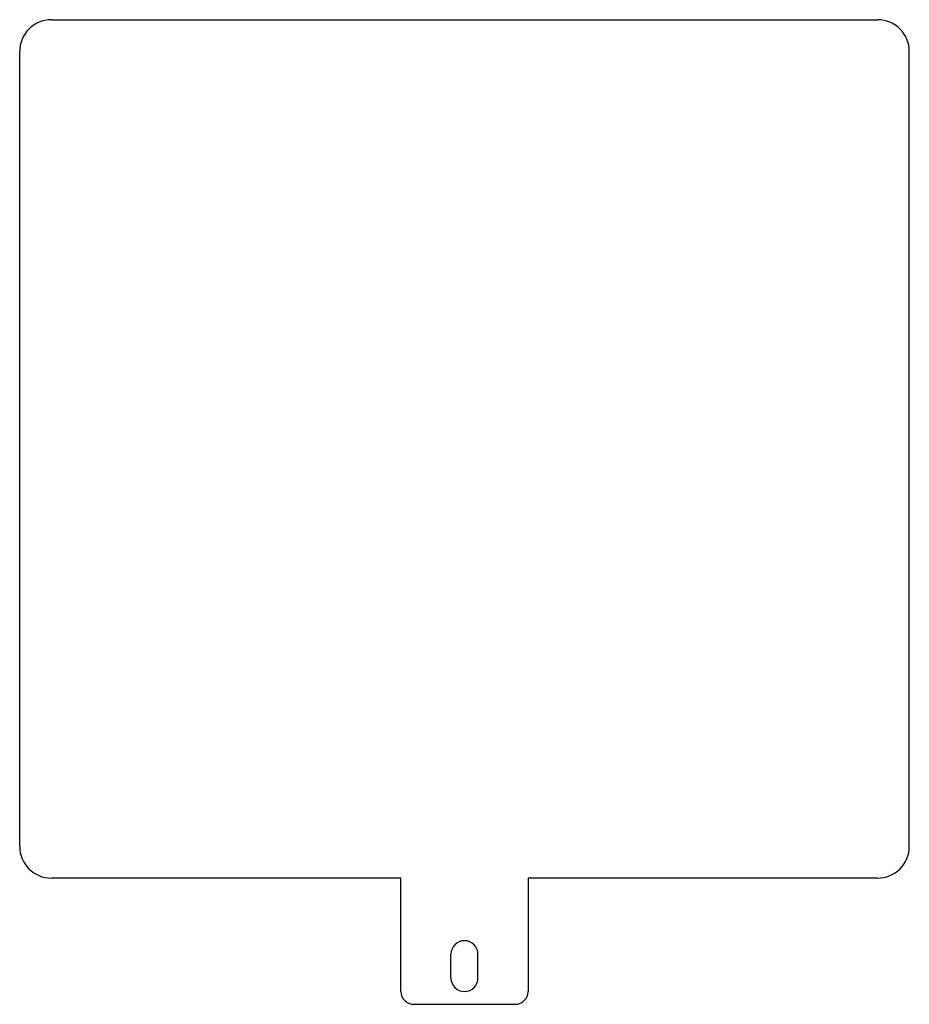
# Model space of a CAD drawing. Header units: millimetres. Extents: x 26 to 306, y 4 to 314.
import ezdxf

# ---------------------------------------------------------------- set-up
doc = ezdxf.new("R2010")
doc.units = ezdxf.units.MM

msp = doc.modelspace()

# ---------------------------------------------------------------- linework, layer by layer
at = {"color": 7, "linetype": 'Continuous', "lineweight": 25}
for p, q in [((35.56, 313.7), (295.56, 313.7)), ((25.56, 53.7), (25.56, 303.7)), ((305.56, 53.7), (305.56, 303.7)), ((145.56, 43.7), (35.56, 43.7)), ((145.56, 8.01), (145.56, 43.7)), ((295.56, 43.7), (185.56, 43.7)), ((185.56, 43.7), (185.56, 8.01)), ((161.31, 12.26), (161.31, 19.76)), ((169.81, 12.26), (169.81, 19.76)), ((149.56, 4.01), (181.56, 4.01))]:
    msp.add_line(p, q, dxfattribs=at)
for centre, radius, start, end in [((35.56, 303.7), 10, 90, 180), ((295.56, 303.7), 10, 0, 90), ((35.56, 53.7), 10, 180, 270), ((295.56, 53.7), 10, 270, 0), ((165.56, 19.76), 4.25, 0, 180), ((165.56, 12.26), 4.25, 180, 0), ((149.56, 8.01), 4, 180, 270), ((181.56, 8.01), 4, 270, 0)]:
    msp.add_arc(centre, radius, start, end, dxfattribs=at)

doc.saveas('drawing.dxf')
